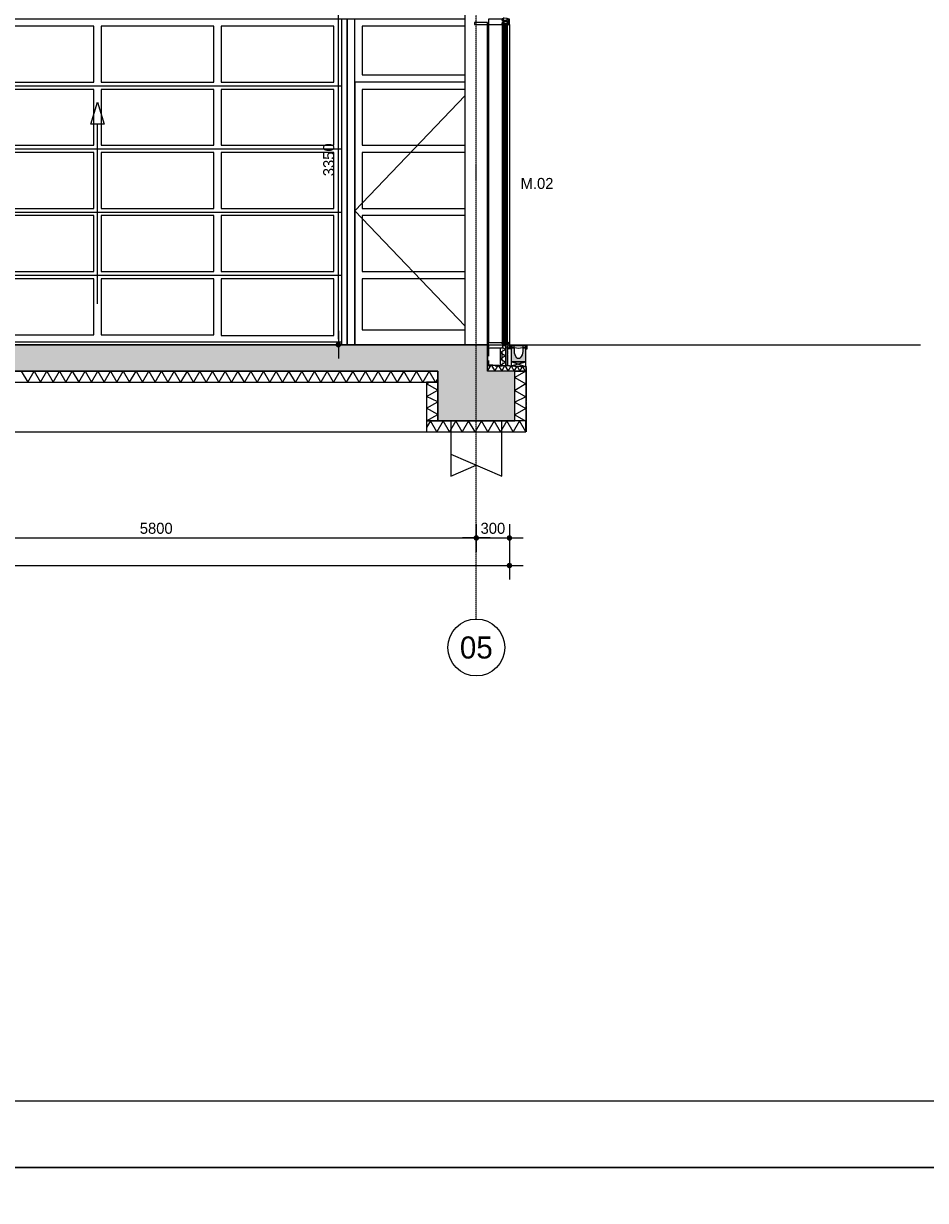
# Model space of a CAD drawing. Header units: millimetres. Extents: x -297000 to 504135, y -166520 to 252050.
# Tile 250 of 250: x 31423 to 39594, y -42350 to -31691. Entities that reach past the tile are written whole.
import ezdxf
from ezdxf.enums import TextEntityAlignment as Align

# ---------------------------------------------------------------- set-up
doc = ezdxf.new("R2010")
doc.units = ezdxf.units.MM
doc.header["$MEASUREMENT"] = 0
for name, pattern in [('ACAD_ISO10W100', [18, 12, -3, 0, -3]), ('CENTER', [50.800000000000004, 31.75, -6.349999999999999, 6.349999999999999, -6.349999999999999]), ('DASHED2', [0.375, 0.25, -0.125]), ('HIDDENX2', [0.75, 0.5, -0.25])]:
    doc.linetypes.add(name, pattern=pattern)
doc.layers.get('Defpoints').update_dxf_attribs({"color": 6})
doc.layers.add('000_FRAME_N', color=30, linetype='Continuous', plot=False)
for name, color, linetype in [('010_D0050_D', 1, 'Continuous'), ('010_T0100_T', 4, 'Continuous'), ('040_AXPRI_B', 9, 'CENTER'), ('068_HATCH_H', 8, 'Continuous'), ('200_PRIMA_G', 3, 'Continuous'), ('210_INSUL_G', 8, 'Continuous'), ('210_WALEX_G', 2, 'Continuous'), ('299_CONCR_G', 3, 'Continuous'), ('299_CONCR_H', 251, 'Continuous'), ('299_STEEL_H', 8, 'Continuous'), ('310_WINDO_E', 1, 'Continuous'), ('320_DOORS_E', 8, 'Continuous'), ('420_WAFIN_G', 1, 'Continuous'), ('520_DRAIN_E', 8, 'Continuous'), ('520_DRAIN_G', 2, 'Continuous')]:
    doc.layers.add(name, color=color, linetype=linetype)
doc.styles.add('VMX 2 MEDIUM 0', font='unvr55w.TTF', dxfattribs={"height": 2})
doc.styles.add('VMX 2 MEDIUM 100', font='unvr55w.TTF', dxfattribs={"height": 200})
doc.styles.add('VMX 2 MEDIUM 50', font='unvr55w.TTF', dxfattribs={"height": 100})
doc.styles.add('VMX 3 BIG 1', font='unvr55w.TTF', dxfattribs={"height": 4})
doc.dimstyles.new('VMX 50', dxfattribs={"dimscale": 50, "dimtxt": 1, "dimasz": 1, "dimexe": 2, "dimexo": 2, "dimgap": 0.7, "dimtad": 1, "dimdec": 0, "dimdsep": 46, "dimtxsty": 'VMX 2 MEDIUM 50', "dimblk1": 'VMX-DIM-ARROW', "dimblk2": 'VMX-DIM-ARROW', "dimsah": 1, "dimcen": 1, "dimdle": 2, "dimse1": 1, "dimse2": 1, "dimclrd": 256, "dimclre": 256, "dimclrt": 256, "dimadec": 0, "dimazin": 0, "dimtm": 1e-09, "dimtfac": 1, "dimtdec": 0, "dimtmove": 2, "dimatfit": 2, "dimldrblk": 'VMX-DIM-ARROW', "dimfxl": 0, "dimtolj": 2, "dimlwd": -1, "dimarcsym": 0})

# ---------------------------------------------------------------- blocks, each defined once
blk = doc.blocks.new('VMX-DIM-ARROW')
h = blk.add_hatch(color=256)
edge = h.paths.add_edge_path()
edge.add_arc((0, 0), 0.5, 0, 360)
for p, q in [((0, 2.500000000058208), (0, -2.499999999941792)), ((-2.5, 0), (2.5, 0))]:
    blk.add_line(p, q)
blk = doc.blocks.new('*D497')
at = {"layer": '010_D0050_D'}
blk.add_line((34274.99999999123, -34550.00000484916), (34274.99999999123, -31300.00000484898), dxfattribs=at)
at = {"layer": 'Defpoints', "color": 0}
for p in [(34274.99999999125, -31250.00000484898), (34274.99999999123, -31250.00000484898), (34274.99999999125, -34600.00000484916)]:
    blk.add_point(p, dxfattribs=at)
at = {"layer": '010_D0050_D', "xscale": 50, "yscale": 50, "zscale": 50}
for p, rotation in [((34274.99999999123, -31250.00000484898), 90), ((34274.99999999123, -34600.00000484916), 270)]:
    blk.add_blockref('VMX-DIM-ARROW', p, dxfattribs=dict(at, rotation=rotation))
at = {"layer": '010_D0050_D', "insert": (34188.12189935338, -32925.00000484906), "char_height": 100, "attachment_point": 5, "rotation": 90, "style": 'VMX 2 MEDIUM 50'}
blk.add_mtext('\\A2;3350', dxfattribs=at)
blk = doc.blocks.new('VMX GRID')
at = {"linetype": 'Continuous'}
blk.add_circle((0, 0), 4.499999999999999, dxfattribs=at)
at = {"style": 'VMX 2 MEDIUM 0'}
blk.add_attdef('00', text='', height=2, dxfattribs=at).set_placement((0, 0), align=Align.MIDDLE_CENTER)
blk = doc.blocks.new('GRID02')
at = {"layer": '040_AXPRI_B', "linetype": 'ACAD_ISO10W100'}
blk.add_line((23199.99999783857, -2483.903999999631), (23199.99999788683, 11470.78071810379), dxfattribs=at)
at = {"layer": 'Defpoints'}
blk.add_lwpolyline([(-4000, 0), (27199.99999785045, 0)], dxfattribs=at)
at = {"layer": '040_AXPRI_B', "ltscale": 2}
ref = blk.add_blockref('VMX GRID', (23199.99999783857, -2741.951999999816), dxfattribs=dict(at, xscale=57.34400000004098, yscale=57.34399999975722, zscale=57.34400000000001))
ref.add_attrib('00', '05', dxfattribs={"layer": '0', "height": 200, "style": 'VMX 3 BIG 1'}).set_placement((23199.99999783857, -2741.951999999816), align=Align.MIDDLE_CENTER)
blk = doc.blocks.new('ALCOA_gevel_drs')
at = {"layer": '310_WINDO_E', "color": 2}
for points in [[(112.0000000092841, 2899.999580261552), (234.000000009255, 2899.999580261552), (234.000000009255, 2911.499580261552), (236.500000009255, 2911.499580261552), (236.500000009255, 2919.999580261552), (255.0000000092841, 2919.999580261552), (255.0000000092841, 2929.999580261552), (236.5000000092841, 2929.999580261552), (236.5000000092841, 2938.499580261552), (234.000000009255, 2938.499580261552), (234.000000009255, 2949.999580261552), (112.0000000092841, 2949.999580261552, 0.414213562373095), (110.0000000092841, 2947.999580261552), (110.0000000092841, 2901.999580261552, 0.414213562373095)], [(112.0000000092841, 20), (234.000000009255, 20), (234.000000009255, 8.5), (236.500000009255, 8.5), (236.500000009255, 0), (255.0000000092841, 0), (255.0000000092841, -10), (236.5000000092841, -10), (236.5000000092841, -18.5), (234.000000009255, -18.5), (234.000000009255, -30), (112.0000000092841, -30, -0.414213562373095), (110.0000000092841, -28), (110.0000000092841, 18, -0.414213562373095)]]:
    blk.add_lwpolyline(points, format="xyb", close=True, dxfattribs=at)
at = {"layer": '310_WINDO_E', "color": 8}
for points in [[(110.0000000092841, 2924.999580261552), (110.0000000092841, 20.00164757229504)], [(234.000000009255, 2938.499580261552), (234.000000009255, 2953.499580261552), (244.000000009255, 2953.499580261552), (244.000000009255, 2938.499580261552), (234.000000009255, 2938.499580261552)], [(234.000000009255, 2938.499580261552), (244.000000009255, 2953.499580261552)], [(234.000000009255, 2953.499580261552), (244.000000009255, 2938.499580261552)], [(234.000000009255, 2911.499580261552), (234.000000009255, 2896.499580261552), (249.000000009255, 2896.499580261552), (249.000000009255, 2911.499580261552), (234.000000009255, 2911.499580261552)], [(234.000000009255, 2911.499580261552), (249.000000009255, 2896.499580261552)], [(234.000000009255, 2896.499580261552), (249.000000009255, 2911.499580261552)], [(234.000000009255, 2899.999580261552), (234.0000066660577, 19.99981802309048)], [(280.000000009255, 2938.499762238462), (280.000000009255, 2953.499762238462), (287.500000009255, 2953.499762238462), (287.500000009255, 2938.499762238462), (280.000000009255, 2938.499762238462)], [(280.000000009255, 2938.499762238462), (287.500000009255, 2953.499762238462)], [(280.000000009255, 2953.499762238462), (287.500000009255, 2938.499762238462)], [(280.000000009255, 2911.499580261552), (280.000000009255, 2896.499580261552), (287.500000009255, 2896.499580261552), (287.500000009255, 2911.499580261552), (280.000000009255, 2911.499580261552)], [(280.000000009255, 2911.499580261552), (287.500000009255, 2896.499580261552)], [(280.000000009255, 2896.499580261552), (287.500000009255, 2911.499580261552)], [(300.000000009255, 2899.999671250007), (300.0000066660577, 19.99990901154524)], [(234.000000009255, 8.5), (234.000000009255, 23.5), (249.000000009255, 23.5), (249.000000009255, 8.5), (234.000000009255, 8.5)], [(234.000000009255, 8.5), (249.000000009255, 23.5)], [(234.000000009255, 23.5), (249.000000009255, 8.5)], [(280.000000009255, 8.5), (280.000000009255, 23.5), (287.500000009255, 23.5), (287.500000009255, 8.5), (280.000000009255, 8.5)], [(280.000000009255, 8.5), (287.500000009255, 23.5)], [(280.000000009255, 23.5), (287.500000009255, 8.5)], [(280.000000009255, -18.50018197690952), (280.000000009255, -33.50018197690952), (287.500000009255, -33.50018197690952), (287.500000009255, -18.50018197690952), (280.000000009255, -18.50018197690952)], [(280.000000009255, -18.50018197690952), (287.500000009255, -33.50018197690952)], [(280.000000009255, -33.50018197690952), (287.500000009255, -18.50018197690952)]]:
    blk.add_lwpolyline(points, dxfattribs=at)
at = {"layer": '310_WINDO_E'}
for points in [[(280.000000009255, 2953.499762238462), (252.000000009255, 2956.499762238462), (244.000000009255, 2956.499762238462), (244.000000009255, 2938.499762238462), (280.000000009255, 2938.499762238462), (280.000000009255, 2953.499762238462)], [(249.000000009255, 9.20692233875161), (249.000000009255, 2910.792657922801), (255.000000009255, 2910.792657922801), (255.000000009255, 9.20692233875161), (249.000000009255, 9.20692233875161)], [(255.000000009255, 2910.792657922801), (271.000000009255, 2910.792657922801)], [(280.000000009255, 7.006922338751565), (271.000000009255, 7.006922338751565), (271.000000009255, 2912.992657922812), (280.000000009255, 2912.992657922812), (280.000000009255, 7.013844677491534)], [(255.000000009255, 9.20692233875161), (271.000000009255, 9.20692233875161)]]:
    blk.add_lwpolyline(points, dxfattribs=at)
at = {"layer": '310_WINDO_E', "color": 2}
for points in [[(287.500000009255, 2924.999671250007), (255.0000000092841, 2924.999580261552)], [(287.500000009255, 2899.999671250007), (300.000000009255, 2899.999671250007), (300.0000000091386, 2949.999671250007), (287.500000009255, 2949.999671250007), (287.500000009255, 2899.999671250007)], [(287.500000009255, 19.99990901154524), (300.000000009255, 19.99990901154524), (300.0000000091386, -30.00009098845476), (287.500000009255, -30.00009098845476), (287.500000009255, 19.99990901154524)], [(287.500000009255, -5.000090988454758), (255.0000000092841, -5)]]:
    blk.add_lwpolyline(points, dxfattribs=at)
blk = doc.blocks.new('SEGMENTDEUR_aanzicht')
at = {"layer": '320_DOORS_E'}
for points in [[(5700.000000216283, 2950), (100.0000004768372, 2950)], [(160.0000004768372, 2950), (160.0000004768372, 0)], [(4580.000000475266, 0), (4630.000000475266, 0), (4630.000000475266, 2950), (4580.000000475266, 2950), (4580.000000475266, 0)], [(4630.000000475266, 0), (4700.002486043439, -2.275919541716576e-07), (4700.002486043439, 2950), (4630.000000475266, 2950.000000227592), (4630.000000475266, 0)], [(5699.99998373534, 2885), (4765.002469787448, 2885), (4765.002469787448, 2442.99999999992), (5699.99998373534, 2442.999999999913)], [(160.0000004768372, 2345.499999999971), (4580.000000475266, 2345.499999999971)], [(5699.999983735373, 2378.000211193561), (4700.002580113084, 2377.999999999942), (4700.002469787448, -2.275919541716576e-07), (5699.999983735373, -1.178850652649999e-07)], [(5699.999983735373, 2257.760817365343), (4700.002469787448, 1212.50012045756), (5699.999983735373, 167.2394238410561)], [(5699.999983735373, 2312.99999612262), (4765.00257618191, 2312.999999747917), (4765.00257618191, 1806.000000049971), (5699.999983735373, 1805.999996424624)], [(160.0000004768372, 1773.500000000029), (4580.000000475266, 1773.500000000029)], [(5699.999983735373, 1740.99999632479), (4765.00257618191, 1740.999999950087), (4765.002576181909, 1234.00000005), (5699.999983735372, 1233.999996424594)], [(160.0000004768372, 1201.500000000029), (4580.000000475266, 1201.500000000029)], [(5699.999983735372, 1168.999996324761), (4765.002576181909, 1168.999999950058), (4765.002576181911, 662.0000000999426), (5699.999983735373, 661.9999964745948)], [(160.0000004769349, 629.5000000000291), (4580.000000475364, 629.5000000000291)], [(5699.999983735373, 596.9999963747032), (4765.002576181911, 597), (4765.002576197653, 134.999999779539), (5699.999983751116, 134.9999961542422)], [(160.0000004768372, 25), (4580.000000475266, 25)], [(160.0000004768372, 0), (4580.000000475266, 0)]]:
    blk.add_lwpolyline(points, dxfattribs=at)
for points in [[(1249.000000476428, 2885), (232.0000004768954, 2885), (232.0000004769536, 2378), (1249.000000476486, 2378)], [(2336.00000047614, 2885.000000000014), (1314.000000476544, 2885), (1314.000000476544, 2377.999999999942), (2336.00000047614, 2377.999999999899)], [(3423.000000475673, 2885), (2401.000000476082, 2885.000000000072), (2401.00000047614, 2378.000000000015), (3423.000000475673, 2377.999999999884)], [(4508.000000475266, 2885), (3488.000000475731, 2885), (3488.000000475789, 2377.999999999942), (4508.000000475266, 2377.999999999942)], [(1249.000000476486, 2312.999999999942), (232.0000004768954, 2312.999999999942), (232.0000004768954, 1806), (1249.000000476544, 1806)], [(2336.000000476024, 2313.000000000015), (1314.000000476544, 2312.999999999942), (1314.000000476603, 1806), (2336.000000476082, 1806.000000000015)], [(3423.000000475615, 2312.999999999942), (2401.00000047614, 2312.999999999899), (2401.000000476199, 1806.000000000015), (3423.000000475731, 1805.999999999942)], [(4508.000000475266, 2312.999999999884), (3488.000000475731, 2312.999999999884), (3488.000000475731, 1806), (4508.000000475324, 1806)], [(1249.000000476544, 1741), (232.0000004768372, 1741), (232.0000004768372, 1234), (1249.000000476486, 1234)], [(2336.000000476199, 1741.000000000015), (1314.000000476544, 1741), (1314.000000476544, 1234), (2336.00000047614, 1234.000000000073)], [(3423.000000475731, 1741), (2401.00000047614, 1741.000000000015), (2401.00000047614, 1234.000000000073), (3423.000000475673, 1234)], [(4508.000000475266, 1741), (3488.000000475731, 1740.999999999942), (3488.000000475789, 1234), (4508.000000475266, 1234)], [(1249.000000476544, 1168.999999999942), (232.0000004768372, 1169.000000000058), (232.0000004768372, 662), (1249.000000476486, 662)], [(2336.00000047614, 1168.999999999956), (1314.000000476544, 1168.999999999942), (1314.000000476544, 662), (2336.00000047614, 662.0000000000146)], [(3423.000000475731, 1168.999999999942), (2401.00000047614, 1169.000000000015), (2401.00000047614, 662.0000000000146), (3423.000000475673, 662)], [(4508.000000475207, 1169), (3488.000000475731, 1169), (3488.000000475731, 662), (4508.000000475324, 662.0000000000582)], [(1249.000000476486, 597), (232.0000004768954, 596.9999999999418), (232.0000004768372, 90), (1249.000000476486, 90.00000000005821)], [(2336.000000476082, 597.0000000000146), (1314.000000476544, 596.9999999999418), (1314.000000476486, 90), (2336.00000047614, 90.00000000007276)], [(3423.000000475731, 597), (2401.00000047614, 597.0000000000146), (2401.000000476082, 90.00000000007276), (3423.000000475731, 90)], [(4508.000000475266, 597), (3488.000000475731, 597), (3488.000000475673, 83.50000000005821), (4508.000000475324, 83.5)]]:
    blk.add_lwpolyline(points, close=True, dxfattribs=at)
at = {"layer": '320_DOORS_E', "color": 1}
for points in [[(2307.601228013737, 1997.500237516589), (2368.500000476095, 2197.500237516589), (2429.398772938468, 1997.500237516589), (2307.601228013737, 1997.500237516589)], [(2368.500000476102, 370.0001187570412), (2368.500000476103, 1997.500237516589)]]:
    blk.add_lwpolyline(points, dxfattribs=at)
blk = doc.blocks.new('ACOV75')
at = {"layer": '068_HATCH_H'}
h = blk.add_hatch(color=256, dxfattribs=at)
edge = h.paths.add_edge_path()
edge.add_arc((45.20454545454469, 92.99999999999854), 82.70454545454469, 179.999999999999, 222.89547265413, ccw=False)
edge.add_line((-37.5, 93), (-37.5, 101.7997283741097))
edge.add_line((-37.5, 101.7997283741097), (-37.50000000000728, 104.0808929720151))
edge.add_line((-37.50000000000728, 104.0808929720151), (-37.50000000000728, 124))
edge.add_line((-37.50000000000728, 124), (-67.50000000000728, 124))
edge.add_line((-67.50000000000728, 124), (-67.5, 0))
edge.add_line((-67.5, 0), (67.5, 0))
edge.add_line((67.5, 0), (67.49999999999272, 124))
edge.add_line((67.49999999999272, 124), (37.49999999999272, 124))
edge.add_line((37.49999999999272, 124), (37.49999999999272, 104.0808929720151))
edge.add_line((37.49999999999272, 104.0808929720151), (37.5, 101.7997283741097))
edge.add_line((37.5, 101.7997283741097), (37.5, 93))
edge.add_arc((-45.2045454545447, 92.99999999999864), 82.7045454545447, -42.89547265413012, 9.094947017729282e-13, ccw=False)
edge.add_arc((-4.288441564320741e-14, 51.00000000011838), 21.00000000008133, 222.895472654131, 317.104527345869, ccw=False)
at = {"layer": '520_DRAIN_G'}
blk.add_lwpolyline([(-15.38453038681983, 36.70607734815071, -0.1893834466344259), (-37.5, 93), (-37.5, 101.7997283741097), (-37.50000000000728, 104.0808929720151), (-37.50000000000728, 124), (-67.50000000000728, 124), (-67.5, 0), (67.5, 0), (67.49999999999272, 124), (37.49999999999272, 124), (37.49999999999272, 104.0808929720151), (37.5, 101.7997283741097), (37.5, 93, -0.189383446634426), (15.38453038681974, 36.70607734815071, -0.4358974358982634)], format="xyb", close=True, dxfattribs=at)
at = {"layer": '520_DRAIN_G', "color": 1}
for points in [[(-67.00000000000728, 124), (-67.00000000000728, 150), (-59.50000000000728, 149.6069416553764), (-59.50000000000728, 125.999993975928), (-37.49999999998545, 125.6159817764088), (-37.50000000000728, 124)], [(-59.50000000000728, 130.9987389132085), (-42.00000000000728, 130.9987389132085), (-42.00000000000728, 125.9905851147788), (-59.50000000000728, 125.999993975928), (-59.50000000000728, 130.9987389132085)], [(67.00000000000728, 124), (67.00000000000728, 150), (59.50000000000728, 149.6069416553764), (59.50000000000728, 125.999993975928), (37.49999999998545, 125.6159817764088), (37.50000000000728, 124)], [(59.49999999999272, 130.9987389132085), (41.99999999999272, 130.9987389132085), (41.99999999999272, 125.9905851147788), (59.49999999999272, 125.999993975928), (59.49999999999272, 130.9987389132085)]]:
    blk.add_lwpolyline(points, dxfattribs=at)
at = {"layer": '520_DRAIN_G'}
blk.add_lwpolyline([(-7.283063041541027e-12, 145), (-42.14111328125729, 145), (-42.62296269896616, 131.0081477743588), (-57.24874556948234, 130.9999939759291), (-59.25000000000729, 145), (-59.25000000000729, 150), (-7.275957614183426e-12, 150), (59.24999999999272, 150), (59.24999999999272, 145), (57.24874556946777, 130.9999939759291), (42.6229626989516, 130.9999939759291), (42.14111328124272, 145)], close=True, dxfattribs=at)
at = {"layer": '520_DRAIN_G', "color": 8}
blk.add_lwpolyline([(-42.62296269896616, 131.0081477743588), (-37.62296269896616, 131.0081477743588, 0.160610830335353), (37.6229626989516, 130.9999939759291), (42.6229626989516, 130.9999939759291)], format="xyb", dxfattribs=at)
blk = doc.blocks.new('1006_X-03.02')
at = {"layer": '299_CONCR_H'}
blk.add_hatch(color=256, dxfattribs=at).paths.add_polyline_path([(23549.99999784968, -690.0000000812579), (23550.00043746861, -239.999692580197), (23299.99999787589, -239.9999867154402), (23299.99999787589, -3.904569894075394e-07), (14868.00001088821, -3.904569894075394e-07), (14868.00001088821, -200.000000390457), (5906.99999781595, -200.000000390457), (5906.99999781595, 0), (-100, 0), (-100, -239.9996876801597), (-350, -239.9996925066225), (-350, -690), (350, -690), (350, -240.0000010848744), (5449.999998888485, -240), (5449.99999781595, -690.000000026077), (6149.99999781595, -690.000000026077), (6149.99999781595, -440.000000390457), (10809.00145367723, -440.000000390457), (10809.00145038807, -690.000000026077), (11509.0014536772, -690.0000288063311), (11509.0014536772, -440.000000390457), (14625.00000981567, -440.000000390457), (14625.00000981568, -690.000000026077), (15325.00000981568, -690.000000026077), (15325.00000940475, -240.000000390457), (22850.00033803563, -240.0000810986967), (22850.00033803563, -690.0000000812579)])
at = {"color": 5}
for points in [[(23650.00038229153, -36.00000000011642), (23660.00038229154, -36.00000000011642), (23660.00038229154, 0), (27223.00038229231, 0)], [(23515.00038229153, -36.00000000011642), (23481.99999785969, -36.00000000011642)]]:
    blk.add_lwpolyline(points, dxfattribs=at)
at = {"layer": '068_HATCH_H'}
for points in [[(23433.99999785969, -23.24911581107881), (23465.99999785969, -41.72432442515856), (23415.9999978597, -70.59183788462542), (23466.49048434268, -99.74253384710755), (23415.9999978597, -128.8932298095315), (23465.99999785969, -157.7607432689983), (23415.9999978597, -186.6282567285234)], [(23299.99999784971, -239.999692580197), (23333.53465834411, -181.9159567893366), (23367.06931883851, -239.999692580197), (23398.46193701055, -185.6260829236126), (23429.85455518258, -239.999692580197), (23459.24195500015, -189.0992229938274), (23488.62935481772, -239.999692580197), (23516.13962055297, -192.3505145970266), (23543.64988628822, -239.999692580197), (23569.40292076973, -195.3941284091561), (23595.15598016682, -239.9997357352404), (23619.26405069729, -198.2433327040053), (23643.37209631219, -239.999692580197), (23650.00038229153, -228.5191644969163)], [(19077.77645313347, -240.000000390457), (19135.51147494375, -339.9999915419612), (19193.24649675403, -240.000000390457), (19250.98151856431, -339.9999915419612), (19308.71654037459, -240.000000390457), (19366.45156218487, -339.999991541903), (19424.18658399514, -240.000000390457), (19481.92160580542, -339.9999915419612), (19539.6566276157, -240.000000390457), (19597.39164942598, -339.9999915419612), (19655.12667123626, -240.000000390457), (19712.86169304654, -339.9999915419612), (19770.59671746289, -239.9999958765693), (19828.33174187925, -339.9999915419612), (19886.06676368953, -240.000000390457), (19943.80178549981, -339.9999915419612), (20001.53680731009, -240.000000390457), (20059.27182912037, -339.9999915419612), (20117.00685093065, -240.000000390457), (20174.74187274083, -339.9999915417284), (20232.476894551, -240.000000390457), (20290.21191636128, -339.9999915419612), (20347.94693817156, -240.000000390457), (20405.68195998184, -339.9999915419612)], [(22850.00033732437, -306.3157206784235), (22830.55288712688, -339.9996924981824), (22772.8178653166, -239.9997013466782), (22715.08284350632, -339.9996924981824), (22657.34781908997, -239.9996968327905), (22599.61279467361, -339.9996924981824), (22541.87777286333, -239.9997013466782), (22484.14275105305, -339.9996924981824), (22426.40772924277, -239.9997013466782), (22368.67270743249, -339.9996924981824), (22310.93768562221, -239.9997013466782), (22253.202663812, -339.9996924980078), (22195.46764200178, -239.9997013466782), (22137.7326201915, -339.9996924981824), (22079.99759838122, -239.9997013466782), (22022.26257657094, -339.9996924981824), (21964.52755476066, -239.9997013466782), (21906.79253295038, -339.9996924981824), (21849.05750853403, -239.9996968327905), (21791.32248411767, -339.9996924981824), (21733.58746230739, -239.9997013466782), (21675.85244049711, -339.9996924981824), (21618.11741868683, -239.9997013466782), (21560.38239687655, -339.9996924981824), (21502.64737506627, -239.9997013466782), (21444.91235325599, -339.9996924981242), (21387.17733144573, -239.9997013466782), (21329.44230963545, -339.9996924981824), (21271.70728782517, -239.9997013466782), (21213.97226601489, -339.9996924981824), (21156.23724420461, -239.9997013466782), (21098.50222239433, -339.9996924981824), (21040.76719797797, -239.9996968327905), (20983.03217356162, -339.9996924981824), (20925.29715175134, -239.9997013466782), (20867.56212994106, -339.9996924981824), (20809.82710813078, -239.9997013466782), (20752.0920863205, -339.9996924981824), (20694.35706451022, -239.9997013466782), (20636.62204270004, -339.9996924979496), (20578.88702088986, -239.9997013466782), (20521.15199907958, -339.9996924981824), (20463.4169772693, -239.9997013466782), (20405.68195545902, -339.9996924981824)], [(23650.00043746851, -239.9997881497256), (23550.00039114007, -297.7347143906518), (23650.00032711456, -355.4698317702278), (23550.00028078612, -413.2047580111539), (23650.0002167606, -470.9398753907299), (23550.00017043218, -518.6751139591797), (23650.00010640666, -576.4102313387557), (23550.0000555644, -634.1451601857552), (23649.99999605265, -691.8802801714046)], [(22749.99999785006, -689.9992355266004), (22850.00004417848, -632.2643092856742), (22750.000108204, -574.5291919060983), (22850.00015453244, -516.7942656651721), (22750.00021855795, -469.0588359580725), (22850.00026488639, -411.3239097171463), (22750.00032891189, -353.5887923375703), (22773.53867735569, -339.9989505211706)], [(23649.99990721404, -790.0001041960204), (23592.26498097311, -690.0000578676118), (23534.52986359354, -789.9999938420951), (23476.79493735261, -689.9999475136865), (23419.05981997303, -789.9998834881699), (23361.32489373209, -689.999837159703), (23303.58977635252, -789.9997731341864), (23245.85484750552, -689.9997222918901), (23188.11972751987, -789.9996627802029), (23130.38480127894, -689.9996164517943), (23072.64968389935, -789.9995524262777), (23014.91475765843, -689.999506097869), (22957.17964027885, -789.9994420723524), (22899.44471403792, -689.9993957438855), (22841.70959665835, -789.9993317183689), (22783.97466037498, -689.9992679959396), (22749.99994161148, -748.8450771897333)]]:
    blk.add_lwpolyline(points, dxfattribs=at)
at = {"layer": '200_PRIMA_G', "color": 1}
for points in [[(22969.99999618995, -689.9998854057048), (22970.00028289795, -989.9998854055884), (23430.0004740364, -1189.999445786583), (23429.99999618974, -689.9994457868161)], [(22970.00028289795, -989.9998854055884), (22970.00047403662, -1189.999885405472), (23200.00037846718, -1089.999665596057)]]:
    blk.add_lwpolyline(points, dxfattribs=at)
at = {"layer": '210_INSUL_G', "color": 1}
blk.add_lwpolyline([(23309.99999785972, -20.00000039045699), (23299.99999787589, -20.00000039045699), (23299.99999787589, -3.904569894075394e-07), (23309.99999785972, -3.904569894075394e-07)], close=True, dxfattribs=at)
for points in [[(23415.9999978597, -186.6282567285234), (23465.99999785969, -189.4853964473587), (23465.9999978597, -9.999671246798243), (23436.49999785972, -9.999671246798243), (23436.49999785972, -18.49985322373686), (23433.99999785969, -18.49967124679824), (23433.99999785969, -29.99967124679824), (23415.9999978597, -29.99967124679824), (23415.9999978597, -186.6282567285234)], [(23299.99999784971, -239.999692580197), (23299.99999784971, -179.999692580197), (23650.00038229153, -199.999692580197), (23650.00038229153, -239.999692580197), (23299.99999784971, -239.999692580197)], [(15325.00001433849, -339.9999915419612), (22850.0003414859, -340.0022758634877), (22850.00034255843, -240.0022847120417), (15325.00000940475, -240.000000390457), (15325.00001433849, -339.9999915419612)], [(23549.99999784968, -690.0000000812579), (23550.00043746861, -239.9996925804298), (23650.00043746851, -239.9997881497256), (23649.99999784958, -690.0000956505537)], [(22849.99999785, -689.9993310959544), (22850.00033696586, -339.9990235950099), (22750.00034189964, -339.9989280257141), (22749.99999785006, -689.9992355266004), (22849.99999785, -689.9993310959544)], [(23649.99999784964, -690.0000956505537), (22749.99999785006, -689.9992355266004), (22749.99990228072, -789.9992355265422), (23649.99990228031, -790.0000956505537), (23649.99999784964, -690.0000956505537)]]:
    blk.add_lwpolyline(points, dxfattribs=at)
at = {"layer": '210_INSUL_G'}
blk.add_lwpolyline([(450, -790), (22749.99990226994, -790.0105126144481)], dxfattribs=at)
at = {"layer": '210_WALEX_G'}
blk.add_lwpolyline([(23479.99999785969, -18.49985322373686), (23479.99999785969, -189.4853964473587), (23465.99999785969, -189.4853964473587), (23465.99999785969, -18.49985322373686), (23479.99999785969, -18.49985322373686)], dxfattribs=at)
at = {"layer": '210_WALEX_G', "linetype": 'DASHED2', "ltscale": 0.5}
blk.add_lwpolyline([(23481.99999785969, -18.49985322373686), (23481.99999785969, -188.3964185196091), (23652.00038378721, -198.110715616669), (23651.99990721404, -790.000105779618)], dxfattribs=at)
at = {"layer": '299_CONCR_G'}
for points in [[(23549.99999784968, -690.0000000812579), (23550.00043746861, -239.999692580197), (23299.99999787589, -239.9999867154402), (23299.99999787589, -3.904569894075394e-07), (14868.00001088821, -3.904569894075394e-07), (14868.00001088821, -200.000000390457), (5906.99999781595, -200.000000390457), (5906.99999781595, 0), (-100, 0)], [(350, -240.0000010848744), (5449.999998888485, -240), (5449.99999781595, -690.000000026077), (6149.99999781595, -690.000000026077), (6149.99999781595, -440.000000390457), (10809.00145367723, -440.000000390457), (10809.00145038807, -690.000000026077), (11509.0014536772, -690.0000288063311), (11509.0014536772, -440.000000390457), (14625.00000981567, -440.000000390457), (14625.00000981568, -690.000000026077), (15325.00000981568, -690.000000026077), (15325.00000940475, -240.000000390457), (22850.00033803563, -240.0000810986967), (22850.00033803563, -690.0000000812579), (23549.99999784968, -690.0000000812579)]]:
    blk.add_lwpolyline(points, dxfattribs=at)
at = {"layer": '299_STEEL_H'}
for points in [[(23099.99999787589, -3.904569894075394e-07), (23099.99999787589, 3400.000000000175)], [(23299.99999787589, -3.904569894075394e-07), (23299.99999785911, 2900)]]:
    blk.add_lwpolyline(points, dxfattribs=at)
at = {"layer": '310_WINDO_E'}
blk.add_lwpolyline([(23455.00432007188, 2887.992738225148), (23470.99999785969, 2887.992738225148)], dxfattribs=at)
at = {"layer": '310_WINDO_E', "color": 8, "linetype": 'HIDDENX2'}
blk.add_lwpolyline([(23309.99999785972, -27.99967124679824), (23309.99999785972, -189.999692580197), (23433.99999785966, -189.999692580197), (23433.99999785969, -29.99967124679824)], dxfattribs=at)
at = {"layer": '420_WAFIN_G'}
blk.add_lwpolyline([(23299.99999785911, 2918), (23184.9999978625, 2918), (23184.9999978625, 2900), (23299.99999785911, 2900), (23299.99999785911, 2918)], dxfattribs=at)
at = {"layer": '520_DRAIN_E'}
for points in [[(23515.00038229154, -155.0000000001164), (23515.00038229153, -192.2854153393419), (23650.00038229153, -199.999692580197), (23650.00038229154, -155.0000000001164), (23515.00038229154, -155.0000000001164)], [(23515.00038229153, -192.2854153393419), (23650.00038229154, -155.0000000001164)], [(23650.00038229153, -199.999692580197), (23515.00038229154, -155.0000000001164)]]:
    blk.add_lwpolyline(points, dxfattribs=at)
for name, p in [('GRID02', (0, 0)), ('SEGMENTDEUR_aanzicht', (17400.00000161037, 0)), ('ALCOA_gevel_drs', (23199.99999785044, 0.0003287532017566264)), ('ACOV75', (23582.50038229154, -155.0000000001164))]:
    blk.add_blockref(name, p)
blk = doc.blocks.new('*D833')
at = {"layer": '010_D0050_D'}
blk.add_line((29775.00430932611, -36350.00023882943), (35475.0043093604, -36350.00023882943), dxfattribs=at)
at = {"layer": 'Defpoints', "color": 0}
for p in [(29725.00430932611, -33350.00023882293), (35525.0043093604, -33350.00023921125), (35525.0043093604, -36350.00023882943)]:
    blk.add_point(p, dxfattribs=at)
at = {"layer": '010_D0050_D', "xscale": 50, "yscale": 50, "zscale": 50, "rotation": 180}
blk.add_blockref('VMX-DIM-ARROW', (29725.00430932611, -36350.00023882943), dxfattribs=at)
at = {"layer": '010_D0050_D', "xscale": 50, "yscale": 50, "zscale": 50}
blk.add_blockref('VMX-DIM-ARROW', (35525.0043093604, -36350.00023882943), dxfattribs=at)
at = {"layer": '010_D0050_D', "insert": (32625.00430934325, -36263.12213819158), "char_height": 100, "attachment_point": 5, "style": 'VMX 2 MEDIUM 50'}
blk.add_mtext('\\A2;5800', dxfattribs=at)
blk = doc.blocks.new('*D837')
at = {"layer": '010_D0050_D'}
blk.add_line((12075.00430926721, -36600.00023882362), (35775.00430931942, -36600.00023882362), dxfattribs=at)
at = {"layer": 'Defpoints', "color": 0}
for p in [(12025.00430926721, -33350.00023882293), (35825.00430931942, -33350.00023882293), (35825.00430931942, -36600.00023882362)]:
    blk.add_point(p, dxfattribs=at)
at = {"layer": '010_D0050_D', "xscale": 50, "yscale": 50, "zscale": 50, "rotation": 180}
blk.add_blockref('VMX-DIM-ARROW', (12025.00430926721, -36600.00023882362), dxfattribs=at)
at = {"layer": '010_D0050_D', "xscale": 50, "yscale": 50, "zscale": 50}
blk.add_blockref('VMX-DIM-ARROW', (35825.00430931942, -36600.00023882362), dxfattribs=at)
at = {"layer": '010_D0050_D', "insert": (24272.07085705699, -36513.12213818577), "char_height": 100, "attachment_point": 5, "style": 'VMX 2 MEDIUM 50'}
blk.add_mtext('\\A2;23800', dxfattribs=at)
blk = doc.blocks.new('*D839')
at = {"layer": '010_D0050_D'}
blk.add_line((35575.0043093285, -36350.0002388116), (35775.00430931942, -36350.0002388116), dxfattribs=at)
at = {"layer": 'Defpoints', "color": 0}
for p in [(35525.0043093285, -33350.00023880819), (35825.00430931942, -33350.0002388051), (35825.00430931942, -36350.0002388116)]:
    blk.add_point(p, dxfattribs=at)
at = {"layer": '010_D0050_D', "xscale": 50, "yscale": 50, "zscale": 50, "rotation": 180}
blk.add_blockref('VMX-DIM-ARROW', (35525.0043093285, -36350.0002388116), dxfattribs=at)
at = {"layer": '010_D0050_D', "xscale": 50, "yscale": 50, "zscale": 50}
blk.add_blockref('VMX-DIM-ARROW', (35825.00430931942, -36350.0002388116), dxfattribs=at)
at = {"layer": '010_D0050_D', "insert": (35675.00430932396, -36263.12213819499), "char_height": 100, "attachment_point": 5, "style": 'VMX 2 MEDIUM 50'}
blk.add_mtext('\\A2;300', dxfattribs=at)

msp = doc.modelspace()

# ---------------------------------------------------------------- linework, layer by layer
at = {"layer": '000_FRAME_N'}
for points in [[(0, -1.255015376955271e-06), (59450, -1.255015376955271e-06), (59450, -42050.00000250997), (0, -42050.00000250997)], [(58950, -41450.00000125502), (500, -41450.00000125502), (500, -600.0000012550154), (58950, -600.0000012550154)], [(0, -42050.00000250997), (59450, -42050.00000250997), (59450, -84100.00000376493), (0, -84100.00000376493)]]:
    msp.add_lwpolyline(points, close=True, dxfattribs=at)

# ---------------------------------------------------------------- block references
msp.add_blockref('1006_X-03.02', (12325.00000211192, -34600.00000125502))

# ---------------------------------------------------------------- texts
at = {"layer": '010_T0100_T', "insert": (36075.00001354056, -33139.99988237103), "char_height": 100, "attachment_point": 5, "style": 'VMX 2 MEDIUM 100'}
msp.add_mtext('M.02', dxfattribs=at)

# ---------------------------------------------------------------- dimensions: what is measured, and where the dimension line sits
at = {"layer": '010_D0050_D'}
dim = msp.add_linear_dim(base=(34274.99999999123, -31250.00000484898), p1=(34274.99999999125, -34600.00000484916), p2=(34274.99999999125, -31250.00000484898), angle=90, dimstyle='VMX 50', dxfattribs=at)
dim.commit()
dim.dimension.update_dxf_attribs({"geometry": '*D497', "text_midpoint": (34188.12189935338, -32925.00000484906)})
for base, p1, p2, picture, middle in [((35825.00430931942, -36600.00023882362), (12025.00430926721, -33350.00023882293), (35825.00430931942, -33350.00023882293), '*D837', (24272.07085705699, -36513.12213818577)), ((35825.00430931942, -36350.0002388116), (35525.0043093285, -33350.00023880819), (35825.00430931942, -33350.0002388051), '*D839', (35675.00430932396, -36263.12213819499))]:
    dim = msp.add_linear_dim(base=base, p1=p1, p2=p2, dimstyle='VMX 50', dxfattribs=at)
    dim.commit()
    dim.dimension.update_dxf_attribs({"geometry": picture, "text_midpoint": middle, "dimtype": 160})
dim = msp.add_linear_dim(base=(35525.0043093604, -36350.00023882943), p1=(29725.00430932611, -33350.00023882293), p2=(35525.0043093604, -33350.00023921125), dimstyle='VMX 50', dxfattribs=at)
dim.commit()
dim.dimension.update_dxf_attribs({"geometry": '*D833', "text_midpoint": (32625.00430934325, -36263.12213819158)})

doc.saveas('drawing.dxf')
